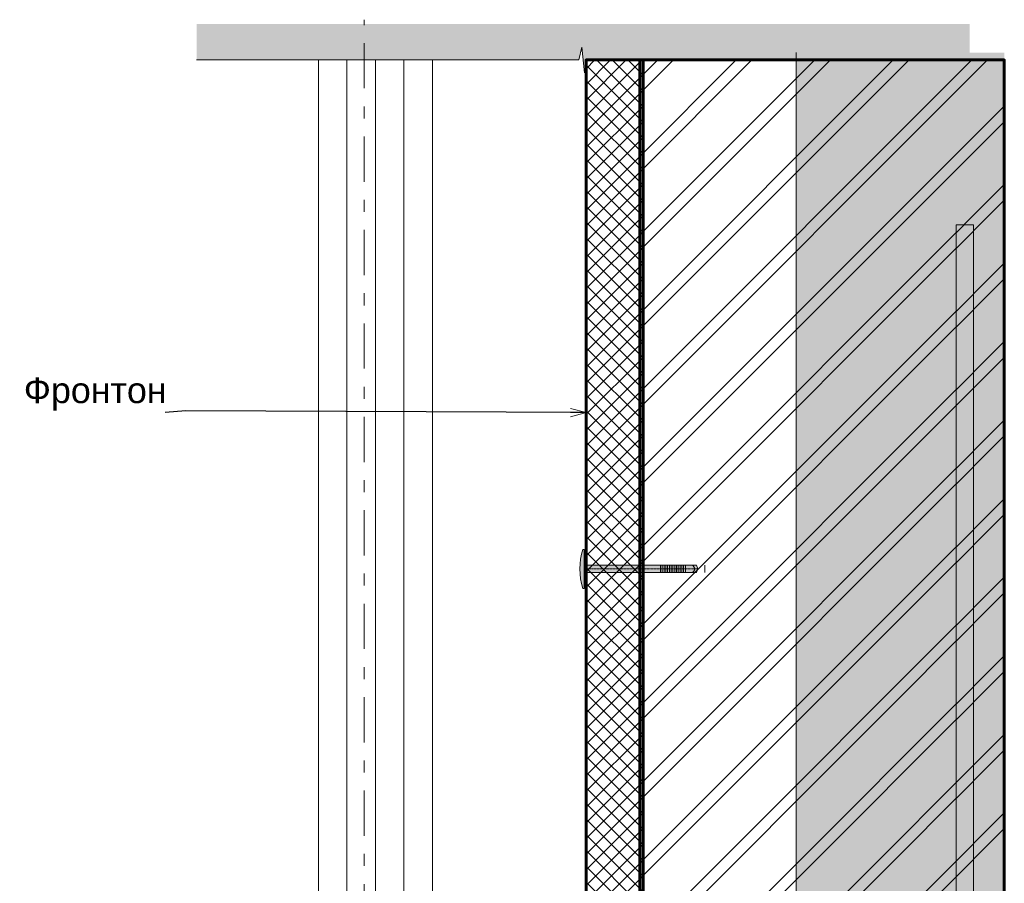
# Model space of a CAD drawing. Header units: millimetres. Extents: x 606744 to 1334424, y 366813 to 458563.
# Tile 12 of 21: x 1309392 to 1311120, y 443097 to 444613. Entities that reach past the tile are written whole.
import ezdxf

# ---------------------------------------------------------------- set-up
doc = ezdxf.new("R2010")
doc.units = ezdxf.units.MM
doc.header["$MEASUREMENT"] = 0
doc.set_wipeout_variables(frame=1)
for name, pattern in [('GESTRICHELT', [0.75, 0.5, -0.25]), ('Wipeout_Contour', [1000, 0, -1000]), ('Штрихштриховая', [164.041661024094, 79.37499761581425, -31.7499983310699, 21.1666667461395, -31.74999833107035])]:
    doc.linetypes.add(name, pattern=pattern)
doc.layers.add('- 2D четрежи', color=7, linetype='Continuous')
doc.layers.add('Конструктив - Стены Несущие', color=7, linetype='Continuous')
for name, color, linetype, lineweight in [('- 2D четрежи_Ном._пера__1', 7, 'Continuous', 15), ('- 2D четрежи_Ном._пера__19', 255, 'Continuous', 0), ('1 Молдинги_Ном._пера__1', 7, 'Continuous', 15), ('1_Кровля (плоская)_Ном._пера__2', 8, 'Continuous', 15), ('Аннотация - Выносная Надпись.Фасад фрагмент_Ном._пера__1', 7, 'Continuous', 15), ('Конструктив - Стены Несущие_Ном._пера__1', 7, 'Continuous', 15), ('Конструктив - Стены Несущие_Ном._пера__120', 7, 'Continuous', 5), ('Конструктив - Стены Несущие_Ном._пера__41', 7, 'Continuous', 60)]:
    doc.layers.add(name, color=color, linetype=linetype, lineweight=lineweight)
doc.layers.add('Конструктив - Стены Несущие_Ном._пера__167', color=7, linetype='Continuous', lineweight=5, true_color=0x6a6a6a)
doc.styles.add('СГЕНЕРИР_СТИЛЬ_1', font='arial.ttf')
doc.dimstyles.new('СГЕНЕРИР_СТИЛЬ__5', dxfattribs={"dimtxt": 0.18, "dimasz": 27.36, "dimexe": 0.18, "dimexo": 0.0625, "dimgap": 0, "dimtad": 0, "dimtih": 1, "dimtoh": 1, "dimdec": 4, "dimzin": 0, "dimdsep": 46, "dimcen": 0.09, "dimadec": 0, "dimazin": 0, "dimtfac": 1, "dimtdec": 4, "dimtmove": 0, "dimatfit": 3, "dimldrblk": 'ARROWHEAD_3', "dimfxl": 1, "dimtolj": 1, "dimtzin": 0, "dimarcsym": 0})

# ---------------------------------------------------------------- blocks, each defined once
blk = doc.blocks.new('ARROWHEAD_3')
at = {"color": 0, "linetype": 'Continuous', "lineweight": 0}
blk.add_line((0, 0), (-1, 0), dxfattribs=at)
at = {"color": 0, "linetype": 'Continuous', "lineweight": 0, "flags": 128}
blk.add_lwpolyline([(-1, 0.2679), (0, 0), (-1, -0.2679)], dxfattribs=at)
blk = doc.blocks.new('CI Tools Break Line Symbol[14]_8', base_point=(1311059.87143766, 444542.4263752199))
at = {"layer": '- 2D четрежи', "linetype": 'Continuous', "lineweight": 0, "true_color": 0xffffff}
blk.add_hatch(color=7, dxfattribs=at).paths.add_polyline_path([(1311059.87143766, 444605.4267566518), (1309702.148920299, 444605.4267566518), (1309702.148920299, 444542.4263752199), (1310373.510178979, 444542.4263752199), (1310378.510178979, 444564.9263752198), (1310383.51017898, 444519.9263752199), (1310388.510178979, 444542.4263752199), (1311059.87143766, 444542.4263752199)])
at = {"layer": '- 2D четрежи_Ном._пера__1', "color": 7, "linetype": 'Continuous', "lineweight": 15}
for p, q in [((1310373.510178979, 444542.4263752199), (1310378.510178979, 444564.9263752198)), ((1310378.510178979, 444564.9263752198), (1310383.51017898, 444519.9263752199)), ((1310373.510178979, 444542.4263752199), (1309702.148920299, 444542.4263752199)), ((1310383.51017898, 444519.9263752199), (1310388.510178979, 444542.4263752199)), ((1311059.87143766, 444542.4263752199), (1310388.510178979, 444542.4263752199))]:
    blk.add_line(p, q, dxfattribs=at)
blk = doc.blocks.new('CI Tools Break Line Symbol[20]_8', base_point=(1310754.783226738, 441388.4297767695))
at = {"layer": '- 2D четрежи', "linetype": 'Continuous', "lineweight": 0, "true_color": 0xffffff}
blk.add_hatch(color=7, dxfattribs=at).paths.add_polyline_path([(1311120.440565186, 441388.4297767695), (1311120.440565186, 444555.2435575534), (1310754.783226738, 444555.2435575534), (1310754.783226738, 442979.3366671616), (1310777.283226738, 442974.3366671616), (1310732.283226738, 442969.3366671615), (1310754.783226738, 442964.3366671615), (1310754.783226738, 441388.4297767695)])
at = {"layer": '- 2D четрежи_Ном._пера__1', "color": 7, "linetype": 'Continuous', "lineweight": 15}
for p, q in [((1310754.783226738, 442979.3366671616), (1310754.783226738, 444555.2435575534)), ((1310777.283226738, 442974.3366671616), (1310732.283226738, 442969.3366671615)), ((1310732.283226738, 442969.3366671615), (1310754.783226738, 442964.3366671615)), ((1310754.783226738, 442979.3366671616), (1310777.283226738, 442974.3366671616)), ((1310754.783226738, 441388.4297767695), (1310754.783226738, 442964.3366671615))]:
    blk.add_line(p, q, dxfattribs=at)
blk = doc.blocks.new('Линия_6_8', base_point=(1309996.185736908, 441315.8194779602))
at = {"layer": '- 2D четрежи_Ном._пера__1', "color": 7, "linetype": 'Штрихштриховая', "lineweight": 15}
blk.add_line((1309996.185736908, 441375.8194779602), (1309996.185736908, 444613.0876199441), dxfattribs=at)
at = {"layer": '- 2D четрежи_Ном._пера__1', "color": 7, "linetype": 'Continuous', "lineweight": 15}
blk.add_circle((1309996.185736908, 441315.8194779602), 60, dxfattribs=at)

msp = doc.modelspace()

# ---------------------------------------------------------------- hatches: boundary and pattern name
at = {"layer": '- 2D четрежи_Ном._пера__19', "linetype": 'Continuous', "lineweight": 0}
h = msp.add_hatch(color=255, dxfattribs=at)
edge = h.paths.add_edge_path()
edge.add_line((1310380.567216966, 443683.2224228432), (1310382.550713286, 443683.2224228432))
edge.add_line((1310382.550713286, 443683.2224228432), (1310382.550713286, 443655.2256972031))
edge.add_line((1310382.550713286, 443655.2256972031), (1310579.859666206, 443655.2256972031))
edge.add_line((1310579.859666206, 443655.2256972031), (1310582.304059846, 443648.9856972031))
edge.add_line((1310582.304059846, 443648.9856972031), (1310579.859666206, 443642.7456972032))
edge.add_line((1310579.859666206, 443642.7456972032), (1310382.550713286, 443642.7456972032))
edge.add_line((1310382.550713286, 443642.7456972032), (1310382.550713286, 443614.7489715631))
edge.add_line((1310382.550713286, 443614.7489715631), (1310380.567216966, 443614.7489715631))
edge.add_arc((1310486.624044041, 443648.9856972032), 111.445968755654, 162.1091466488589, 197.8908533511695, ccw=False)
at = {"layer": 'Конструктив - Стены Несущие_Ном._пера__167', "linetype": 'Continuous', "lineweight": 5, "true_color": 0x6a6a6a}
h = msp.add_hatch(dxfattribs=at)
h.set_pattern_fill('БЛОКИ_БЕТОННЫЕ_0008', color=251, style=0, pattern_type=2)
h.set_pattern_definition([(44.99999999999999, (491085.4970332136, 0), (-13.78858172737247, 13.78858172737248), []), (135.0000000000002, (491085.4970332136, 0), (13.78858172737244, 13.78858172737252), [])])
h.paths.add_polyline_path([(1310386.172306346, 442078.3822811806), (1310386.207444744, 441463.97225302), (1310486.182815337, 441463.9725936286), (1310486.177035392, 442178.381437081), (1310486.192472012, 442178.3814372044), (1310486.179214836, 443871.4089069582), (1310486.179260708, 443952.5572298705), (1310486.179260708, 444542.4262063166), (1310386.179783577, 444542.4262063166), (1310386.179187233, 444002.5571977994), (1310386.177214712, 443821.4071041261)])

# ---------------------------------------------------------------- linework, layer by layer
at = {"layer": '- 2D четрежи_Ном._пера__1', "color": 7, "linetype": 'Continuous', "lineweight": 15}
for p, q in [((1310382.550713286, 443642.7456972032), (1310382.550713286, 443655.2256972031)), ((1310516.707042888, 443642.7456972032), (1310516.707042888, 443655.2256972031)), ((1310519.827042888, 443642.7456972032), (1310519.827042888, 443655.2256972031)), ((1310522.947042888, 443642.7456972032), (1310522.947042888, 443655.2256972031)), ((1310526.067042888, 443642.7456972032), (1310526.067042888, 443655.2256972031)), ((1310529.187042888, 443642.7456972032), (1310529.187042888, 443655.2256972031)), ((1310532.307042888, 443642.7456972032), (1310532.307042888, 443655.2256972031)), ((1310535.427042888, 443642.7456972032), (1310535.427042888, 443655.2256972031)), ((1310538.547042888, 443642.7456972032), (1310538.547042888, 443655.2256972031)), ((1310541.667042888, 443642.7456972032), (1310541.667042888, 443655.2256972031)), ((1310544.787042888, 443642.7456972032), (1310544.787042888, 443655.2256972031)), ((1310547.907042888, 443642.7456972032), (1310547.907042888, 443655.2256972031)), ((1310551.027042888, 443642.7456972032), (1310551.027042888, 443655.2256972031)), ((1310554.147042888, 443642.7456972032), (1310554.147042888, 443655.2256972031)), ((1310557.267042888, 443642.7456972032), (1310557.267042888, 443655.2256972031)), ((1310560.387042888, 443642.7456972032), (1310560.387042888, 443655.2256972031)), ((1310594.386863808, 443642.7456972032), (1310594.386863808, 443655.2256972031))]:
    msp.add_line(p, q, dxfattribs=at)
at = {"layer": '- 2D четрежи_Ном._пера__1', "color": 7, "linetype": 'GESTRICHELT', "lineweight": 15}
msp.add_line((1310382.550713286, 443648.9856972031), (1310582.304059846, 443648.9856972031), dxfattribs=at)
at = {"layer": '- 2D четрежи_Ном._пера__1', "color": 7, "linetype": 'Continuous', "lineweight": 15, "flags": 128}
msp.add_lwpolyline([(1310380.567216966, 443683.2224228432), (1310382.550713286, 443683.2224228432), (1310382.550713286, 443655.2256972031), (1310579.859666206, 443655.2256972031), (1310582.304059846, 443648.9856972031), (1310579.859666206, 443642.7456972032), (1310382.550713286, 443642.7456972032), (1310382.550713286, 443614.7489715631), (1310380.567216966, 443614.7489715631, -0.1574082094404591)], format="xyb", close=True, dxfattribs=at)
at = {"layer": '- 2D четрежи_Ном._пера__1', "color": 7, "linetype": 'Continuous', "lineweight": 15}
msp.add_arc((1310569.842652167, 443648.9923131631), 6.675264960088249, 290.6445890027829, 69.03563399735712, dxfattribs=at)
at = {"layer": '1 Молдинги_Ном._пера__1', "color": 7, "linetype": 'Continuous', "lineweight": 15}
for p, q in [((1309966.17879133, 442678.3826238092), (1309966.169553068, 444542.4265729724)), ((1310016.177297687, 442678.382623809), (1310016.176775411, 444542.4265729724)), ((1310066.17661481, 442678.382623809), (1310066.164601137, 444542.4265729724)), ((1310116.175589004, 442678.382623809), (1310116.163575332, 444542.4265729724))]:
    msp.add_line(p, q, dxfattribs=at)
at = {"layer": '1_Кровля (плоская)_Ном._пера__2', "color": 8, "linetype": 'Continuous', "lineweight": 15}
msp.add_line((1309916.187246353, 444542.4266230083), (1309916.179524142, 442763.7007511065), dxfattribs=at)
at = {"layer": 'Конструктив - Стены Несущие_Ном._пера__41', "color": 7, "linetype": 'Continuous', "lineweight": 60, "flags": 128}
msp.add_lwpolyline([(1310386.172306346, 442078.3822811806), (1310386.207444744, 441463.97225302), (1310486.182815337, 441463.9725936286), (1310486.177035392, 442178.381437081), (1310486.192472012, 442178.3814372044), (1310486.179214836, 443871.4089069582), (1310486.179260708, 443952.5572298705), (1310486.179260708, 444542.4262063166), (1310386.179783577, 444542.4262063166), (1310386.179187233, 444002.5571977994), (1310386.177214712, 443821.4071041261)], close=True, dxfattribs=at)

# ---------------------------------------------------------------- block references
at = {"layer": '- 2D четрежи', "color": 7, "linetype": 'Continuous', "lineweight": 15}
msp.add_blockref('CI Tools Break Line Symbol[14]_8', (1311059.87143766, 444542.4263752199), dxfattribs=at)
at = {"layer": '- 2D четрежи', "color": 7, "linetype": 'Штрихштриховая', "lineweight": 15}
msp.add_blockref('Линия_6_8', (1309996.185736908, 441315.8194779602), dxfattribs=at)

# ---------------------------------------------------------------- texts
at = {"layer": 'Аннотация - Выносная Надпись.Фасад фрагмент_Ном._пера__1', "color": 7, "linetype": 'Continuous', "lineweight": 15, "insert": (1309524.080457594, 443926.4347277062), "char_height": 45, "attachment_point": 8, "style": 'СГЕНЕРИР_СТИЛЬ_1'}
msp.add_mtext('\\A1;Фронтон', dxfattribs=at)

# ---------------------------------------------------------------- leaders
at = {"layer": 'Аннотация - Выносная Надпись.Фасад фрагмент_Ном._пера__1', "color": 7, "linetype": 'Continuous', "lineweight": 15, "annotation_type": 0, "has_hookline": 1, "hookline_direction": 1, "text_width": 244.2155525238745}
msp.add_leader([(1310386.178323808, 443923.262949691), (1309683.490127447, 443926.4347277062), (1309646.891457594, 443923.270601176)], dimstyle='СГЕНЕРИР_СТИЛЬ__5', dxfattribs=at)

# ---------------------------------------------------------------- wipeouts: each hides what was drawn before it
at = {"color": 254, "linetype": 'Wipeout_Contour', "lineweight": 0, "ltscale": 5535799.172788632}
msp.add_wipeout([(1311036.185584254, 444253.10586941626), (1311036.185584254, 442225.0864736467), (1311066.1856259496, 442225.0864736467), (1311066.185594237, 444253.10586941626)], dxfattribs=at).dxf.layer = 'Конструктив - Стены Несущие'

# ---------------------------------------------------------------- next in the draw order: hatches: boundary and pattern name
at = {"layer": 'Конструктив - Стены Несущие_Ном._пера__1', "linetype": 'Continuous', "lineweight": 15}
h = msp.add_hatch(dxfattribs=at)
h.set_pattern_fill('ЛИНИИ_НАКЛОННЫЕ_ДВОЙНЫЕ__21', style=0, pattern_type=2)
h.set_pattern_definition([(44.99999999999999, (491085.4970332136, 0), (-68.94290863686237, 68.94290863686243), []), (44.99999999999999, (491071.7084514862, 13.78858172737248), (-68.94290863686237, 68.94290863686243), [])])
h.paths.add_polyline_path([(1310480.440540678, 441463.9719352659), (1311120.440565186, 441463.9719352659), (1311120.440565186, 444542.4255538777), (1310480.440540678, 444542.4255538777), (1310480.440540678, 443871.4058962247), (1310480.440540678, 443869.901459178)])
at = {"layer": 'Конструктив - Стены Несущие_Ном._пера__120', "linetype": 'Continuous', "lineweight": 5}
h = msp.add_hatch(dxfattribs=at)
h.set_pattern_fill('ШТУКАТУРКА__ГИПС_01_0008', style=0, pattern_type=2)
h.set_pattern_definition([(44.99999999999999, (491085.4970332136, 52.5), (-16.70539770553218, 16.70539770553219), [0, -15.75, 0, -23.625]), (109.9999999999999, (491137.9970332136, 52.5), (22.20023816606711, 8.080225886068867), [0, -11.55, 0, -19.95])])
h.paths.add_polyline_path([(1311036.185584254, 444253.1058694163), (1311036.185584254, 442225.0864736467), (1311066.18562595, 442225.0864736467), (1311066.185594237, 444253.1058694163)])

# ---------------------------------------------------------------- next in the draw order: linework, layer by layer
at = {"layer": 'Конструктив - Стены Несущие_Ном._пера__1', "color": 7, "linetype": 'Continuous', "lineweight": 15, "flags": 128}
msp.add_lwpolyline([(1311036.185584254, 444253.1058694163), (1311036.185584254, 442225.0864736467), (1311066.18562595, 442225.0864736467), (1311066.185594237, 444253.1058694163)], close=True, dxfattribs=at)
msp.add_lwpolyline([(1311036.18559886, 444253.1058694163), (1311036.185610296, 442164.4866633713), (1311036.185610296, 442144.4866633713), (1311036.185610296, 442044.4866633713)], dxfattribs=at)
at = {"layer": 'Конструктив - Стены Несущие_Ном._пера__41', "color": 7, "linetype": 'Continuous', "lineweight": 60, "flags": 128}
msp.add_lwpolyline([(1310480.440540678, 441463.9719352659), (1311120.440565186, 441463.9719352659), (1311120.440565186, 444542.4255538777), (1310480.440540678, 444542.4255538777), (1310480.440540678, 443871.4058962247), (1310480.440540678, 443869.901459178)], close=True, dxfattribs=at)

# ---------------------------------------------------------------- next in the draw order: block references
at = {"layer": '- 2D четрежи', "color": 7, "linetype": 'Continuous', "lineweight": 15}
msp.add_blockref('CI Tools Break Line Symbol[20]_8', (1310754.783226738, 441388.4297767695), dxfattribs=at)

doc.saveas('drawing.dxf')
